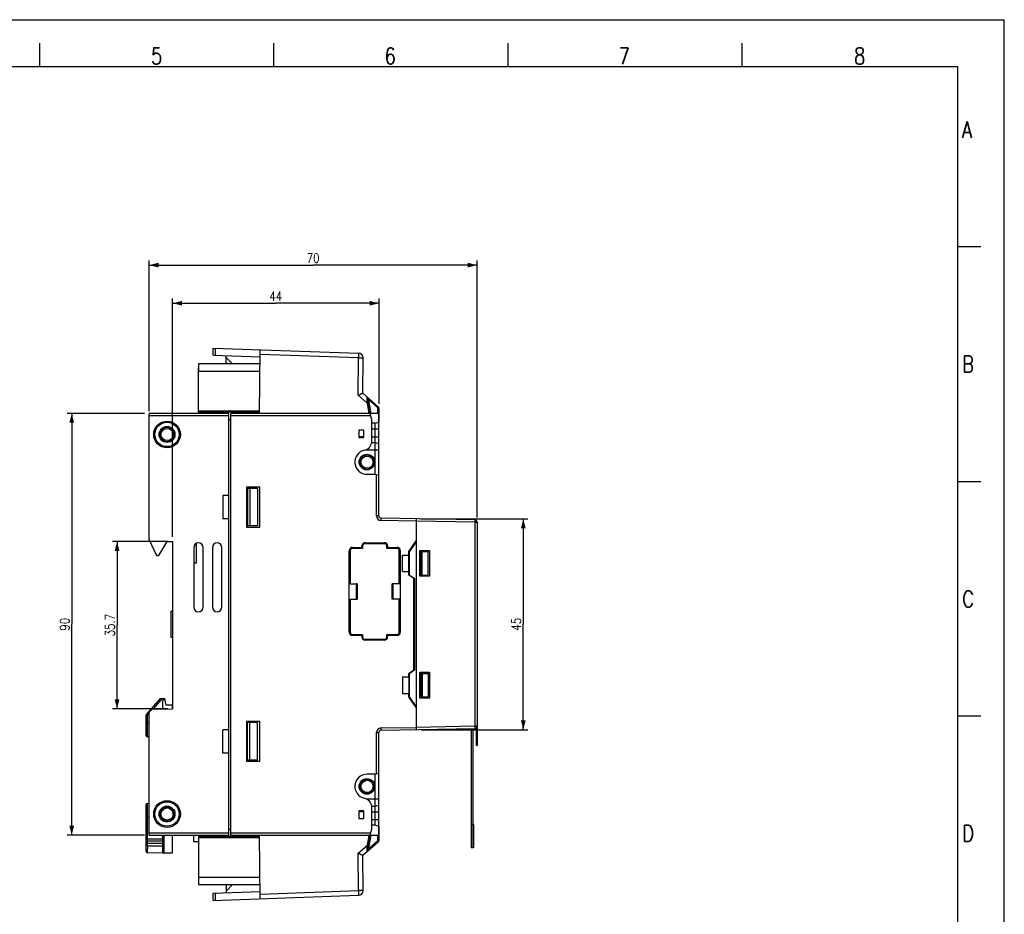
# Model space of a CAD drawing. Header units: millimetres. Extents: x 0 to 420, y 0 to 297.
# Tile 7 of 7: x 210 to 420, y 106 to 297. Entities that reach past the tile are written whole.
import ezdxf

# ---------------------------------------------------------------- set-up
doc = ezdxf.new("R2010")
doc.units = ezdxf.units.MM
doc.header["$LTSCALE"] = 23.1
doc.layers.get('0').update_dxf_attribs({"linetype": 'CONTINUOUS'})
for name, color, linetype in [('02___PRT_ALL_AXES', 7, 'CONTINUOUS'), ('06___PRT_ALL_SURFS', 7, 'CONTINUOUS'), ('DESMOLDEO', 7, 'CONTINUOUS'), ('REDONDEOS', 7, 'CONTINUOUS')]:
    doc.layers.add(name, color=color, linetype=linetype)
doc.styles.get("Standard").update_dxf_attribs({"font": 'SIMPLEX.SHX', "width": 0.8})
doc.dimstyles.new('DIMSTYLE_1', dxfattribs={"dimtxt": 2, "dimasz": 2, "dimexe": 1, "dimexo": 1, "dimgap": 0.5, "dimtad": 1, "dimdec": 0, "dimdsep": 46, "dimtxsty": 'Standard', "dimblk": '_FILLED', "dimblk1": '_FILLED', "dimblk2": '_FILLED', "dimcen": 0.09, "dimazin": 2, "dimtp": 0.3, "dimtm": 0.3, "dimtfac": 1, "dimtdec": 0, "dimtofl": 0, "dimtmove": 0, "dimatfit": 3, "dimldrblk": '_FILLED', "dimfxl": 0, "dimtolj": 1, "dimarcsym": 0})
doc.dimstyles.new('DIMSTYLE_2', dxfattribs={"dimtxt": 2, "dimasz": 2, "dimexe": 1, "dimexo": 1, "dimgap": 0.5, "dimtad": 1, "dimdsep": 46, "dimtxsty": 'Standard', "dimblk": '_FILLED', "dimblk1": '_FILLED', "dimblk2": '_FILLED', "dimcen": 0.09, "dimazin": 2, "dimtp": 0.3, "dimtm": 0.3, "dimtfac": 1, "dimtofl": 0, "dimtmove": 0, "dimatfit": 3, "dimldrblk": '_FILLED', "dimfxl": 0, "dimtolj": 1, "dimarcsym": 0})

# ---------------------------------------------------------------- blocks, each defined once
blk = doc.blocks.new('_FILLED')
at = {"color": 0, "linetype": 'ByBlock'}
blk.add_solid([(0, 0), (-1, 0.25), (-1, -0.25)], dxfattribs=at)
blk = doc.blocks.new('*D3')
at = {"color": 8}
for p, q in [((237.45, 213.49), (237.45, 245.63)), ((237.45, 244.63), (272.45, 244.63)), ((307.45, 244.63), (272.45, 244.63)), ((307.45, 190.78), (307.45, 245.63))]:
    blk.add_line(p, q, dxfattribs=at)
at = {"color": 8, "xscale": 2, "yscale": 2, "zscale": 2, "rotation": 180}
blk.add_blockref('_FILLED', (237.45, 244.63), dxfattribs=at)
at = {"color": 8, "xscale": 2, "yscale": 2, "zscale": 2}
blk.add_blockref('_FILLED', (307.45, 244.63), dxfattribs=at)
at = {"color": 8, "insert": (272.45, 247.13), "char_height": 2, "width": 3.2, "attachment_point": 2, "line_spacing_factor": 0.9}
blk.add_mtext('70', dxfattribs=at)
blk = doc.blocks.new('*D4')
at = {"color": 8}
for p, q in [((242.45, 186.64), (242.45, 237.49)), ((242.45, 236.49), (264.48, 236.49)), ((286.51, 236.49), (264.48, 236.49)), ((286.51, 215.04), (286.51, 237.49))]:
    blk.add_line(p, q, dxfattribs=at)
at = {"color": 8, "xscale": 2, "yscale": 2, "zscale": 2, "rotation": 180}
blk.add_blockref('_FILLED', (242.45, 236.49), dxfattribs=at)
at = {"color": 8, "xscale": 2, "yscale": 2, "zscale": 2}
blk.add_blockref('_FILLED', (286.51, 236.49), dxfattribs=at)
at = {"color": 8, "insert": (264.48, 238.99), "char_height": 2, "width": 3.2, "attachment_point": 2, "line_spacing_factor": 0.9}
blk.add_mtext('44', dxfattribs=at)
blk = doc.blocks.new('*D5')
at = {"color": 8}
for p, q in [((295.45, 190.49), (318.31, 190.49)), ((317.31, 190.49), (317.31, 167.99)), ((317.31, 145.49), (317.31, 167.99)), ((295.45, 145.49), (318.31, 145.49))]:
    blk.add_line(p, q, dxfattribs=at)
at = {"color": 8, "xscale": 2, "yscale": 2, "zscale": 2}
for p, rotation in [((317.31, 190.49), 90), ((317.31, 145.49), 270)]:
    blk.add_blockref('_FILLED', p, dxfattribs=dict(at, rotation=rotation))
at = {"color": 8, "insert": (314.81, 167.99), "char_height": 2, "width": 3.2, "attachment_point": 2, "rotation": 90, "line_spacing_factor": 0.9}
blk.add_mtext('45', dxfattribs=at)
blk = doc.blocks.new('*D6')
at = {"color": 8}
for p, q in [((241.45, 185.64), (229.58, 185.64)), ((230.58, 185.64), (230.58, 167.79)), ((230.58, 149.94), (230.58, 167.79)), ((241.45, 149.94), (229.58, 149.94))]:
    blk.add_line(p, q, dxfattribs=at)
at = {"color": 8, "xscale": 2, "yscale": 2, "zscale": 2}
for p, rotation in [((230.58, 185.64), 90), ((230.58, 149.94), 270)]:
    blk.add_blockref('_FILLED', p, dxfattribs=dict(at, rotation=rotation))
at = {"color": 8, "insert": (228.08, 167.79), "char_height": 2, "width": 6.4, "attachment_point": 2, "rotation": 90, "line_spacing_factor": 0.9}
blk.add_mtext('35.7', dxfattribs=at)
blk = doc.blocks.new('*D7')
at = {"color": 8}
for p, q in [((236.45, 212.99), (219.91, 212.99)), ((220.91, 212.99), (220.91, 167.99)), ((220.91, 122.99), (220.91, 167.99)), ((236.45, 122.99), (219.91, 122.99))]:
    blk.add_line(p, q, dxfattribs=at)
at = {"color": 8, "xscale": 2, "yscale": 2, "zscale": 2}
for p, rotation in [((220.91, 212.99), 90), ((220.91, 122.99), 270)]:
    blk.add_blockref('_FILLED', p, dxfattribs=dict(at, rotation=rotation))
at = {"color": 8, "insert": (218.41, 167.99), "char_height": 2, "width": 3.2, "attachment_point": 2, "rotation": 90, "line_spacing_factor": 0.9}
blk.add_mtext('90', dxfattribs=at)

msp = doc.modelspace()

# ---------------------------------------------------------------- linework, layer by layer
at = {"color": 7}
for p, q in [((0, 297), (420, 297)), ((420, 0), (420, 297)), ((214, 292), (214, 287)), ((264, 292), (264, 287)), ((314, 292), (314, 287)), ((364, 292), (364, 287)), ((25, 287), (410, 287)), ((410, 287), (410, 10)), ((414.966, 248.538), (409.983, 248.538)), ((251.105, 225.379), (251.118, 226.918)), ((251.105, 225.379), (261.102, 225.03)), ((251.118, 226.918), (282.136, 225.835)), ((251.605, 225.362), (251.618, 226.901)), ((253.889, 223.544), (253.904, 225.281)), ((253.901, 224.923), (255.245, 223.544)), ((260.997, 212.994), (261.116, 226.569)), ((282.128, 224.836), (261.107, 225.57)), ((248.004, 223.544), (248.004, 221.944)), ((261.089, 223.544), (248.004, 223.544)), ((282.058, 216.85), (282.128, 224.836)), ((282.128, 224.836), (283.101, 224.827)), ((283.036, 217.302), (283.101, 224.827)), ((247.954, 212.994), (247.954, 222.644)), ((247.954, 222.644), (248.004, 222.644)), ((248.004, 222.344), (247.954, 222.344)), ((261.075, 221.944), (247.954, 221.944)), ((283.945, 215.204), (282.058, 216.85)), ((283.036, 217.302), (286.336, 214.422)), ((283.945, 215.204), (284.315, 212.994)), ((284.007, 216.308), (284.562, 212.994)), ((284.052, 216.295), (284.142, 216.15)), ((284.142, 216.15), (284.323, 215.858)), ((284.802, 212.994), (284.323, 215.858)), ((286.185, 214.234), (284.323, 215.858)), ((237.454, 186.003), (237.454, 212.994)), ((254.454, 212.994), (237.454, 212.994)), ((254.454, 212.494), (237.454, 212.494)), ((247.954, 213.544), (261.002, 213.544)), ((260.999, 213.244), (247.954, 213.244)), ((248.414, 212.994), (248.414, 213.244)), ((252.493, 213.244), (252.493, 212.994)), ((253.414, 212.994), (253.414, 213.244)), ((254.454, 122.994), (254.454, 212.994)), ((254.854, 122.994), (254.854, 212.994)), ((286.498, 212.994), (254.854, 212.994)), ((284.686, 212.494), (254.854, 212.494)), ((257.493, 213.244), (257.493, 212.994)), ((258.414, 212.994), (258.414, 213.244)), ((284.552, 212.994), (284.954, 211.494)), ((286.261, 212.994), (286.271, 214.043)), ((286.271, 214.043), (286.507, 214.041)), ((286.454, 191.125), (286.454, 212.994)), ((286.455, 207.994), (286.507, 214.041)), ((254.454, 211.694), (254.854, 211.69)), ((284.954, 206.844), (284.954, 211.494)), ((285.654, 210.904), (284.954, 210.892)), ((285.654, 210.904), (286.454, 211.118)), ((285.654, 199.994), (285.654, 210.904)), ((282.204, 209.444), (282.204, 207.844)), ((283.304, 209.444), (282.204, 209.444)), ((283.304, 207.844), (283.304, 209.444)), ((284.954, 209.694), (286.454, 209.694)), ((283.304, 207.994), (282.204, 207.994)), ((282.204, 207.844), (283.304, 207.844)), ((284.947, 206.796), (285.654, 206.784)), ((284.954, 207.994), (286.454, 207.994)), ((285.654, 206.784), (286.454, 206.57)), ((283.745, 205.244), (286.454, 205.244)), ((283.954, 199.994), (285.65, 199.994)), ((285.65, 199.994), (286.454, 199.78)), ((285.954, 191.125), (285.954, 199.913)), ((415, 198.378), (410.016, 198.378)), ((253.154, 195.494), (253.154, 190.494)), ((254.454, 195.494), (253.154, 195.494)), ((258.254, 197.244), (258.254, 188.744)), ((261.054, 197.244), (258.254, 197.244)), ((258.454, 196.994), (258.454, 188.994)), ((260.533, 196.994), (258.454, 196.994)), ((258.954, 196.994), (258.954, 188.994)), ((260.533, 196.994), (260.533, 188.994)), ((261.054, 188.744), (261.054, 197.244)), ((254.454, 190.494), (253.154, 190.494)), ((286.454, 191.125), (285.954, 191.125)), ((286.936, 190.125), (286.945, 190.625)), ((294.454, 189.994), (286.936, 190.125)), ((306.962, 190.275), (286.945, 190.625)), ((294.454, 190.494), (294.454, 145.494)), ((306.962, 189.775), (294.454, 189.994)), ((306.962, 189.775), (307.454, 189.775)), ((306.962, 189.775), (306.962, 146.212)), ((307.454, 189.775), (307.454, 146.212)), ((258.254, 188.744), (261.054, 188.744)), ((260.533, 188.994), (258.454, 188.994)), ((237.454, 186.003), (239.02, 182.644)), ((239.519, 182.644), (241.263, 185.665)), ((241.263, 185.665), (242.454, 185.644)), ((242.454, 185.644), (242.454, 149.944)), ((247.454, 185.21), (247.454, 180.994)), ((287.704, 185.194), (283.504, 185.194)), ((283.512, 185.185), (283.504, 185.194)), ((287.695, 185.185), (283.512, 185.185)), ((283.554, 185.394), (287.654, 185.394)), ((287.695, 185.185), (287.704, 185.194)), ((292.854, 183.494), (294.454, 185.779)), ((294.454, 185.606), (292.954, 183.464)), ((246.954, 184.344), (246.954, 171.644)), ((248.954, 171.644), (248.954, 184.344)), ((250.954, 184.344), (250.954, 171.644)), ((252.954, 171.644), (252.954, 184.344)), ((280.154, 166.294), (280.154, 183.694)), ((280.354, 183.694), (280.354, 176.619)), ((280.362, 183.685), (280.354, 183.694)), ((280.362, 183.685), (280.362, 176.619)), ((280.854, 184.394), (282.854, 184.394)), ((283.004, 184.194), (280.854, 184.194)), ((280.862, 184.185), (280.854, 184.194)), ((283.012, 184.185), (280.862, 184.185)), ((282.854, 184.394), (282.854, 184.694)), ((283.004, 184.694), (283.004, 184.194)), ((283.012, 184.685), (283.004, 184.694)), ((283.004, 184.194), (283.012, 184.185)), ((283.012, 184.685), (283.012, 184.185)), ((288.195, 184.685), (288.204, 184.694)), ((288.195, 184.185), (288.195, 184.685)), ((288.204, 184.194), (288.195, 184.185)), ((290.345, 184.185), (288.195, 184.185)), ((288.204, 184.194), (288.204, 184.694)), ((290.354, 184.194), (288.204, 184.194)), ((288.354, 184.694), (288.354, 184.394)), ((288.354, 184.394), (290.354, 184.394)), ((290.345, 184.185), (290.354, 184.194)), ((290.845, 183.685), (290.854, 183.694)), ((290.845, 176.627), (290.845, 183.685)), ((290.854, 176.619), (290.854, 183.694)), ((291.054, 183.694), (291.054, 166.294)), ((292.854, 182.744), (292.854, 183.494)), ((292.954, 183.464), (292.954, 178.544)), ((295.254, 183.744), (297.254, 183.744)), ((295.254, 178.244), (295.254, 183.744)), ((295.454, 183.494), (296.987, 183.494)), ((295.454, 178.494), (295.454, 183.494)), ((295.754, 178.494), (295.754, 183.494)), ((296.987, 178.494), (296.987, 183.494)), ((297.254, 183.744), (297.254, 178.244)), ((239.02, 182.644), (239.519, 182.644)), ((247.454, 180.994), (246.954, 180.994)), ((291.554, 182.744), (292.854, 182.744)), ((291.554, 179.244), (291.554, 182.744)), ((292.85, 179.244), (292.85, 182.744)), ((291.554, 179.244), (292.854, 179.244)), ((292.854, 178.494), (292.854, 179.244)), ((280.354, 176.619), (281.877, 176.619)), ((281.654, 176.619), (281.654, 173.369)), ((281.854, 176.604), (281.654, 176.604)), ((281.869, 176.619), (281.854, 176.604)), ((281.854, 173.384), (281.854, 176.604)), ((281.877, 176.619), (281.877, 173.369)), ((290.845, 176.627), (289.33, 176.627)), ((289.33, 173.36), (289.33, 176.627)), ((289.33, 176.627), (289.354, 176.604)), ((290.854, 176.619), (289.339, 176.619)), ((289.354, 176.604), (289.554, 176.604)), ((289.354, 173.384), (289.354, 176.604)), ((289.554, 173.369), (289.554, 176.619)), ((290.854, 176.619), (290.845, 176.627)), ((293.954, 177.724), (292.854, 178.494)), ((292.954, 178.544), (294.054, 177.774)), ((293.954, 158.264), (293.954, 177.724)), ((294.054, 177.774), (294.054, 158.214)), ((297.254, 178.244), (295.254, 178.244)), ((295.454, 178.494), (296.987, 178.494)), ((280.354, 173.369), (280.354, 166.294)), ((280.354, 173.369), (281.877, 173.369)), ((280.362, 173.369), (280.362, 166.302)), ((281.854, 173.384), (281.654, 173.384)), ((281.869, 173.369), (281.854, 173.384)), ((289.33, 173.36), (289.354, 173.384)), ((290.845, 173.36), (289.33, 173.36)), ((290.854, 173.369), (289.339, 173.369)), ((289.354, 173.384), (289.554, 173.384)), ((290.854, 173.369), (290.845, 173.36)), ((290.845, 166.302), (290.845, 173.36)), ((290.854, 166.294), (290.854, 173.369)), ((242.154, 165.194), (242.154, 170.794)), ((242.454, 170.794), (242.154, 170.794)), ((280.362, 166.302), (280.354, 166.294)), ((290.845, 166.302), (290.854, 166.294)), ((242.454, 165.194), (242.154, 165.194)), ((280.862, 165.802), (280.854, 165.794)), ((280.854, 165.794), (283.004, 165.794)), ((282.854, 165.594), (280.854, 165.594)), ((280.862, 165.802), (283.012, 165.802)), ((282.854, 165.294), (282.854, 165.594)), ((283.004, 165.794), (283.012, 165.802)), ((283.004, 165.794), (283.004, 165.294)), ((283.012, 165.302), (283.004, 165.294)), ((283.012, 165.802), (283.012, 165.302)), ((283.512, 164.802), (283.504, 164.794)), ((283.504, 164.794), (287.704, 164.794)), ((283.512, 164.802), (287.695, 164.802)), ((287.654, 164.594), (283.554, 164.594)), ((287.695, 164.802), (287.704, 164.794)), ((288.195, 165.802), (290.345, 165.802)), ((288.204, 165.794), (288.195, 165.802)), ((288.195, 165.302), (288.195, 165.802)), ((288.195, 165.302), (288.204, 165.294)), ((288.204, 165.794), (290.354, 165.794)), ((288.204, 165.294), (288.204, 165.794)), ((290.354, 165.594), (288.354, 165.594)), ((288.354, 165.594), (288.354, 165.294)), ((290.345, 165.802), (290.354, 165.794)), ((292.854, 157.493), (293.954, 158.264)), ((294.054, 158.214), (292.954, 157.444)), ((295.254, 157.744), (297.254, 157.744)), ((295.254, 152.244), (295.254, 157.744)), ((297.254, 157.744), (297.254, 152.244)), ((291.554, 156.744), (292.854, 156.744)), ((291.554, 156.744), (291.554, 153.244)), ((292.85, 156.744), (292.85, 153.244)), ((292.854, 156.744), (292.854, 157.493)), ((292.954, 157.444), (292.954, 152.524)), ((295.454, 157.494), (296.987, 157.494)), ((295.454, 157.494), (295.454, 152.494)), ((295.754, 157.494), (295.754, 152.494)), ((296.987, 157.494), (296.987, 152.494)), ((291.554, 153.244), (292.854, 153.244)), ((292.854, 152.493), (292.854, 153.244)), ((294.454, 150.209), (292.854, 152.493)), ((292.954, 152.524), (294.454, 150.381)), ((297.254, 152.244), (295.254, 152.244)), ((295.454, 152.494), (296.987, 152.494)), ((238.054, 149.867), (237.454, 149.256)), ((237.454, 122.994), (237.454, 149.256)), ((238.054, 149.867), (242.454, 149.944)), ((261.054, 147.244), (258.254, 147.244)), ((258.254, 147.244), (258.254, 138.744)), ((261.054, 138.744), (261.054, 147.244)), ((415, 148.378), (410.016, 148.378)), ((254.454, 145.494), (253.154, 145.494)), ((253.154, 140.494), (253.154, 145.494)), ((260.533, 146.994), (258.454, 146.994)), ((258.454, 138.994), (258.454, 146.994)), ((258.954, 138.994), (258.954, 146.994)), ((260.533, 138.994), (260.533, 146.994)), ((286.936, 145.863), (294.454, 145.994)), ((286.945, 145.363), (286.936, 145.863)), ((286.945, 145.363), (306.962, 145.712)), ((306.962, 146.212), (294.454, 145.994)), ((307.454, 146.212), (306.962, 146.212)), ((307.354, 142.094), (307.354, 145.912)), ((307.424, 146.041), (307.424, 142.094)), ((307.454, 146.594), (307.474, 146.594)), ((307.474, 146.594), (307.474, 142.094)), ((285.954, 144.863), (286.454, 144.863)), ((285.954, 136.075), (285.954, 144.863)), ((286.454, 122.994), (286.454, 144.863)), ((307.424, 142.594), (307.354, 142.594)), ((307.424, 142.094), (307.354, 142.094)), ((307.424, 142.594), (307.474, 142.594)), ((307.424, 142.094), (307.474, 142.094)), ((254.454, 140.494), (253.154, 140.494)), ((258.254, 138.744), (261.054, 138.744)), ((260.533, 138.994), (258.454, 138.994)), ((285.65, 135.994), (283.954, 135.994)), ((285.65, 135.994), (286.454, 136.208)), ((285.654, 125.084), (285.654, 135.994)), ((283.745, 130.744), (286.454, 130.744)), ((284.947, 129.192), (285.654, 129.204)), ((284.954, 124.494), (284.954, 129.144)), ((285.654, 129.204), (286.454, 129.418)), ((283.304, 128.144), (282.204, 128.144)), ((282.204, 128.144), (282.204, 126.544)), ((283.304, 127.994), (282.204, 127.994)), ((282.204, 126.544), (283.304, 126.544)), ((283.304, 126.544), (283.304, 128.144)), ((284.954, 127.994), (286.454, 127.994)), ((284.954, 126.294), (286.454, 126.294)), ((286.507, 121.946), (286.455, 127.994)), ((254.454, 124.294), (254.854, 124.297)), ((284.954, 124.494), (284.552, 122.994)), ((285.654, 125.084), (284.954, 125.096)), ((286.454, 124.87), (285.654, 125.084)), ((237.454, 123.494), (254.454, 123.494)), ((237.454, 122.994), (254.454, 122.994)), ((246.954, 121.594), (246.954, 122.994)), ((247.954, 122.744), (260.999, 122.744)), ((247.954, 122.744), (247.954, 113.344)), ((261.002, 122.444), (247.954, 122.444)), ((248.414, 122.744), (248.414, 122.994)), ((252.493, 122.994), (252.493, 122.744)), ((253.414, 122.744), (253.414, 122.994)), ((254.854, 123.494), (284.686, 123.494)), ((254.854, 122.994), (284.552, 122.994)), ((257.493, 122.994), (257.493, 122.744)), ((258.414, 122.744), (258.414, 122.994)), ((261.116, 109.418), (260.997, 122.994)), ((284.315, 122.994), (283.945, 120.784)), ((284.562, 122.994), (284.007, 119.679)), ((284.323, 120.129), (284.802, 122.994)), ((284.56, 122.994), (286.498, 122.994)), ((286.271, 121.944), (286.261, 122.994)), ((286.271, 121.944), (286.507, 121.946)), ((240.254, 121.691), (237.054, 121.691)), ((237.054, 120.702), (237.054, 121.691)), ((240.254, 121.191), (237.054, 121.191)), ((247.954, 121.594), (246.954, 121.594)), ((282.058, 119.137), (283.945, 120.784)), ((283.036, 118.686), (286.336, 121.565)), ((284.14, 119.834), (284.052, 119.693)), ((284.323, 120.129), (284.14, 119.834)), ((284.323, 120.129), (286.185, 121.754)), ((282.128, 111.152), (282.058, 119.137)), ((283.101, 111.16), (283.036, 118.686)), ((247.954, 114.044), (261.075, 114.044)), ((247.954, 113.644), (248.004, 113.644)), ((248.004, 114.044), (248.004, 112.444)), ((248.004, 113.344), (247.954, 113.344)), ((248.004, 112.444), (261.089, 112.444)), ((253.889, 112.444), (253.904, 110.706)), ((255.245, 112.444), (253.901, 111.064)), ((251.105, 110.608), (261.102, 110.957)), ((251.118, 109.069), (251.105, 110.608)), ((251.118, 109.069), (282.136, 110.152)), ((251.618, 109.086), (251.605, 110.626)), ((261.107, 110.418), (282.128, 111.152)), ((283.101, 111.16), (282.128, 111.152))]:
    msp.add_line(p, q, dxfattribs=at)
at = {"color": 8}
msp.add_line((247.134, 184.916), (247.382, 185.163), dxfattribs=at)
at = {"color": 7}
for centre, radius in [((241.254, 208.494), 2.85), ((241.254, 208.494), 2.6), ((241.254, 208.494), 1.7), ((241.254, 208.494), 1.55), ((283.954, 202.594), 1.55), ((283.954, 202.594), 1.3), ((283.954, 133.394), 1.55), ((283.954, 133.394), 1.3), ((241.254, 127.494), 2.85), ((241.254, 127.494), 2.6), ((241.254, 127.494), 1.7), ((241.254, 127.494), 1.55)]:
    msp.add_circle(centre, radius, dxfattribs=at)
for centre, radius, start, end in [((282.101, 224.836), 1, 359.5, 88), ((286.007, 214.046), 0.5, 359.5, 48.89871), ((282.969, 207.087), 2, 282.27326, 353.01351), ((283.954, 202.594), 2.6, 102.43809, 270), ((286.954, 191.125), 1, 180, 269), ((286.954, 191.125), 0.5, 180, 269), ((306.954, 189.775), 0.5, 0, 89), ((247.954, 184.344), 1, 0, 180), ((251.954, 184.344), 1, 0, 180), ((283.554, 184.694), 0.7, 90, 180), ((287.654, 184.694), 0.7, 0, 90), ((280.854, 183.694), 0.7, 90, 180), ((290.354, 183.694), 0.7, 0, 90), ((247.954, 171.644), 1, 180, 360), ((251.954, 171.644), 1, 180, 360), ((280.854, 166.294), 0.7, 180, 270), ((290.354, 166.294), 0.7, 270, 360), ((283.554, 165.294), 0.7, 180, 270), ((287.654, 165.294), 0.7, 270, 360), ((286.954, 144.863), 1, 91, 180), ((286.954, 144.863), 0.5, 91, 180), ((306.954, 146.212), 0.5, 271, 360), ((283.954, 133.394), 2.6, 90, 257.63357), ((282.969, 128.9), 2, 6.98649, 77.63357), ((286.021, 121.942), 0.25, 311.10129, 0.50001), ((286.007, 121.942), 0.5, 311.10129, 0.5), ((282.101, 111.152), 1, 272, 0.5)]:
    msp.add_arc(centre, radius, start, end, dxfattribs=at)
for centre in [(283.925, 202.594), (283.925, 133.394)]:
    msp.add_ellipse(centre, major_axis=(1.67, 0), ratio=0.9998476, dxfattribs=at)
for centre, major_axis, start_param, end_param in [((283.504, 184.694), (-0.354, 0.354), -0.7853601, 0.7853601), ((283.513, 184.685), (-0.354, 0.354), -0.7853601, 0.7853601), ((287.695, 184.685), (0.354, 0.354), -0.7853601, 0.7853601), ((287.704, 184.694), (0.354, 0.354), -0.7853601, 0.7853601), ((280.854, 183.694), (-0.354, 0.354), -0.7853601, 0.7853601), ((280.863, 183.685), (-0.354, 0.354), -0.7853601, 0.7853601), ((290.345, 183.685), (0.354, 0.354), -0.7853601, 0.7853601), ((290.354, 183.694), (0.354, 0.354), -0.7853601, 0.7853601), ((280.854, 166.294), (0.354, 0.354), 2.3562326, 3.9269527), ((280.863, 166.302), (-0.354, -0.354), -0.7853601, 0.7853601), ((290.345, 166.302), (0.354, -0.354), -0.7853601, 0.7853601), ((290.354, 166.294), (0.354, -0.354), -0.7853601, 0.7853601), ((283.504, 165.294), (0.354, 0.354), -3.9269527, -2.3562326), ((283.513, 165.302), (-0.354, -0.354), -0.7853601, 0.7853601), ((287.695, 165.302), (0.354, -0.354), -0.7853601, 0.7853601), ((287.704, 165.294), (-0.354, 0.354), -3.9269527, -2.3562326)]:
    msp.add_ellipse(centre, major_axis=major_axis, ratio=0.9999239, start_param=start_param, end_param=end_param, dxfattribs=at)
for points, knots in [([(282.136, 225.835), (282.137, 225.835), (282.138, 225.833), (282.14, 225.827), (282.141, 225.813), (282.143, 225.789), (282.144, 225.756), (282.145, 225.714), (282.145, 225.664), (282.145, 225.606), (282.144, 225.514), (282.143, 225.384), (282.139, 225.213), (282.134, 225.028), (282.13, 224.901), (282.128, 224.836)], [0, 0, 0, 0, 0.0017593, 0.00559, 0.0201847, 0.0441161, 0.0772216, 0.1191674, 0.1695881, 0.227994, 0.2938165, 0.4451715, 0.6177854, 0.8052177, 1, 1, 1, 1]), ([(282.058, 216.85), (282.119, 216.878), (282.24, 216.932), (282.416, 217.012), (282.58, 217.087), (282.707, 217.145), (282.798, 217.187), (282.857, 217.214), (282.909, 217.239), (282.952, 217.259), (282.983, 217.274), (283.003, 217.284), (283.014, 217.289), (283.023, 217.294), (283.03, 217.297), (283.033, 217.3), (283.036, 217.301), (283.036, 217.302)], [0, 0, 0, 0, 0.1871185, 0.3683333, 0.5377655, 0.6897093, 0.7571617, 0.8178689, 0.871035, 0.915883, 0.9517418, 0.9661026, 0.9779831, 0.9873386, 0.9941385, 0.9983568, 1, 1, 1, 1]), ([(284.012, 216.45), (283.998, 216.462), (283.979, 216.478), (283.954, 216.491), (283.938, 216.495), (283.925, 216.491), (283.918, 216.478), (283.915, 216.461), (283.915, 216.448), (283.915, 216.441)], [0, 0, 0, 0, 0.3558423, 0.4848976, 0.5809226, 0.6575702, 0.7424471, 0.8554808, 1, 1, 1, 1]), ([(283.915, 216.441), (283.939, 216.426), (283.981, 216.388), (284.003, 216.335), (284.007, 216.308)], [0, 0, 0, 0, 0.51208, 1, 1, 1, 1]), ([(283.915, 216.441), (283.92, 216.262), (283.93, 215.85), (283.94, 215.438), (283.945, 215.204)], [0, 0, 0, 0, 0.4325781, 1, 1, 1, 1]), ([(284.185, 215.245), (284.185, 215.245), (284.183, 215.245), (284.18, 215.244), (284.174, 215.243), (284.166, 215.241), (284.156, 215.24), (284.139, 215.237), (284.113, 215.232), (284.077, 215.226), (284.036, 215.219), (283.992, 215.212), (283.961, 215.206), (283.945, 215.204)], [0, 0, 0, 0, 0.0048343, 0.0191652, 0.0428294, 0.075654, 0.1174072, 0.167626, 0.2913754, 0.4424675, 0.6154047, 0.8039537, 1, 1, 1, 1]), ([(284.007, 216.308), (284.006, 216.314), (284.005, 216.324), (284.004, 216.337), (284.005, 216.347), (284.01, 216.349), (284.014, 216.347), (284.018, 216.343), (284.024, 216.337), (284.032, 216.326), (284.042, 216.311), (284.049, 216.3), (284.052, 216.295)], [0, 0, 0, 0, 0.1522974, 0.2770137, 0.3543277, 0.3797745, 0.4133868, 0.4606704, 0.5198194, 0.6626605, 0.8255549, 1, 1, 1, 1]), ([(284.054, 216.375), (284.052, 216.382), (284.044, 216.41), (284.028, 216.436), (284.012, 216.45)], [0, 0, 0, 0, 0.2639458, 1, 1, 1, 1]), ([(284.052, 216.295), (284.054, 216.302), (284.058, 216.328), (284.057, 216.356), (284.054, 216.375)], [0, 0, 0, 0, 0.2636838, 1, 1, 1, 1]), ([(284.323, 215.858), (284.343, 215.881), (284.373, 215.916), (284.409, 215.959), (284.432, 215.987), (284.45, 216.01), (284.462, 216.027), (284.469, 216.036), (284.472, 216.041), (284.474, 216.044), (284.475, 216.046), (284.474, 216.047)], [0, 0, 0, 0, 0.3840775, 0.5565399, 0.7071516, 0.8305182, 0.9223159, 0.9551871, 0.9790377, 0.9938115, 1, 1, 1, 1]), ([(286.185, 214.234), (286.205, 214.257), (286.234, 214.291), (286.271, 214.335), (286.294, 214.363), (286.312, 214.386), (286.324, 214.402), (286.331, 214.412), (286.334, 214.417), (286.336, 214.42), (286.337, 214.422), (286.336, 214.422)], [0, 0, 0, 0, 0.3840774, 0.5565399, 0.7071516, 0.8305181, 0.9223159, 0.955187, 0.9790377, 0.9938115, 1, 1, 1, 1]), ([(286.271, 214.043), (286.271, 214.079), (286.256, 214.151), (286.212, 214.21), (286.185, 214.234)], [0, 0, 0, 0, 0.5000524, 1, 1, 1, 1]), ([(306.962, 190.275), (306.963, 190.275), (306.963, 190.275), (306.963, 190.274), (306.963, 190.273), (306.964, 190.27), (306.964, 190.265), (306.964, 190.26), (306.965, 190.253), (306.965, 190.246), (306.965, 190.233), (306.966, 190.215), (306.966, 190.19), (306.966, 190.161), (306.966, 190.128), (306.966, 190.092), (306.966, 190.052), (306.966, 190.01), (306.965, 189.95), (306.964, 189.872), (306.963, 189.808), (306.962, 189.775)], [0, 0, 0, 0, 0.0005232, 0.0015222, 0.0052293, 0.0112928, 0.0197194, 0.0304974, 0.0436036, 0.0590091, 0.0766776, 0.1186312, 0.1690646, 0.2274944, 0.2933596, 0.366027, 0.4447978, 0.5289144, 0.6175671, 0.8050336, 1, 1, 1, 1]), ([(306.962, 146.212), (306.963, 146.179), (306.964, 146.116), (306.965, 146.037), (306.966, 145.977), (306.966, 145.935), (306.966, 145.896), (306.966, 145.86), (306.966, 145.827), (306.966, 145.798), (306.966, 145.773), (306.965, 145.754), (306.965, 145.742), (306.965, 145.734), (306.964, 145.727), (306.964, 145.722), (306.964, 145.718), (306.963, 145.715), (306.963, 145.713), (306.963, 145.712), (306.963, 145.712), (306.962, 145.712)], [0, 0, 0, 0, 0.1949664, 0.3824329, 0.4710856, 0.5552022, 0.633973, 0.7066404, 0.7725056, 0.8309354, 0.8813688, 0.9233224, 0.9409909, 0.9563964, 0.9695027, 0.9802806, 0.9887072, 0.9947707, 0.9984778, 0.9994768, 1, 1, 1, 1]), ([(237.049, 122.144), (237.049, 122.068), (237.047, 121.917), (237.051, 121.766), (237.051, 121.691)], [0, 0, 0, 0, 0.5015289, 1, 1, 1, 1]), ([(237.051, 120.702), (237.051, 120.597), (237.051, 120.395), (237.05, 120.149), (237.049, 119.968), (237.049, 119.846), (237.048, 119.734), (237.048, 119.632), (237.048, 119.542), (237.048, 119.463), (237.048, 119.396), (237.048, 119.347), (237.048, 119.314), (237.049, 119.294), (237.049, 119.276), (237.049, 119.262), (237.049, 119.253), (237.049, 119.247), (237.049, 119.243), (237.049, 119.24), (237.049, 119.238), (237.048, 119.237), (237.049, 119.237), (237.049, 119.237)], [0, 0, 0, 0, 0.2164869, 0.4134424, 0.5033186, 0.586779, 0.6633139, 0.7325204, 0.7941909, 0.8481386, 0.8941767, 0.9321183, 0.9479945, 0.9617764, 0.9734449, 0.9829954, 0.9904271, 0.9933481, 0.995739, 0.9975998, 0.9989303, 0.9997304, 1, 1, 1, 1]), ([(283.945, 120.784), (283.942, 120.664), (283.933, 120.252), (283.923, 119.839), (283.915, 119.547)], [0, 0, 0, 0, 0.2901219, 1, 1, 1, 1]), ([(284.185, 120.742), (284.185, 120.743), (284.183, 120.743), (284.18, 120.744), (284.174, 120.744), (284.166, 120.746), (284.156, 120.748), (284.139, 120.751), (284.113, 120.755), (284.077, 120.761), (284.036, 120.768), (283.992, 120.776), (283.961, 120.781), (283.945, 120.784)], [0, 0, 0, 0, 0.0048343, 0.0191653, 0.0428295, 0.0756541, 0.1174074, 0.1676262, 0.2913757, 0.4424678, 0.6154049, 0.8039538, 1, 1, 1, 1]), ([(284.474, 119.941), (284.475, 119.941), (284.474, 119.943), (284.472, 119.946), (284.469, 119.951), (284.462, 119.961), (284.45, 119.977), (284.432, 120), (284.409, 120.028), (284.373, 120.072), (284.343, 120.106), (284.323, 120.129)], [0, 0, 0, 0, 0.0061885, 0.0209623, 0.0448129, 0.0776841, 0.1694818, 0.2928484, 0.4434601, 0.6159225, 1, 1, 1, 1]), ([(286.185, 121.754), (286.205, 121.73), (286.234, 121.696), (286.271, 121.652), (286.294, 121.624), (286.312, 121.601), (286.324, 121.585), (286.331, 121.575), (286.334, 121.57), (286.336, 121.568), (286.337, 121.565), (286.336, 121.565)], [0, 0, 0, 0, 0.3840774, 0.5565398, 0.7071515, 0.8305181, 0.922316, 0.9551871, 0.9790378, 0.9938116, 1, 1, 1, 1]), ([(282.058, 119.137), (282.119, 119.11), (282.24, 119.055), (282.416, 118.976), (282.58, 118.901), (282.707, 118.843), (282.798, 118.801), (282.857, 118.773), (282.909, 118.749), (282.952, 118.728), (282.983, 118.714), (283.003, 118.704), (283.014, 118.698), (283.023, 118.693), (283.03, 118.69), (283.033, 118.688), (283.036, 118.687), (283.036, 118.686)], [0, 0, 0, 0, 0.1871185, 0.3683333, 0.5377655, 0.6897093, 0.7571617, 0.8178689, 0.871035, 0.915883, 0.9517418, 0.9661026, 0.9779831, 0.9873386, 0.9941385, 0.9983568, 1, 1, 1, 1]), ([(284.007, 119.679), (284.003, 119.653), (283.981, 119.6), (283.939, 119.562), (283.915, 119.547)], [0, 0, 0, 0, 0.4879144, 1, 1, 1, 1]), ([(283.915, 119.547), (283.915, 119.539), (283.915, 119.526), (283.918, 119.509), (283.925, 119.497), (283.938, 119.492), (283.954, 119.496), (283.979, 119.51), (283.998, 119.526), (284.012, 119.537)], [0, 0, 0, 0, 0.1446286, 0.2575405, 0.3423298, 0.4189562, 0.5147913, 0.643656, 1, 1, 1, 1]), ([(284.052, 119.693), (284.049, 119.687), (284.042, 119.677), (284.032, 119.662), (284.024, 119.651), (284.018, 119.644), (284.014, 119.641), (284.01, 119.639), (284.005, 119.641), (284.004, 119.651), (284.005, 119.663), (284.006, 119.674), (284.007, 119.679)], [0, 0, 0, 0, 0.173876, 0.3365028, 0.4805626, 0.5394711, 0.5861696, 0.6199227, 0.6454804, 0.7229287, 0.8478841, 1, 1, 1, 1]), ([(284.054, 119.613), (284.052, 119.605), (284.044, 119.577), (284.028, 119.551), (284.012, 119.537)], [0, 0, 0, 0, 0.263941, 1, 1, 1, 1]), ([(284.052, 119.693), (284.054, 119.686), (284.058, 119.659), (284.057, 119.632), (284.054, 119.613)], [0, 0, 0, 0, 0.2636859, 1, 1, 1, 1]), ([(282.128, 111.152), (282.13, 111.087), (282.134, 110.959), (282.139, 110.774), (282.143, 110.604), (282.144, 110.474), (282.145, 110.382), (282.145, 110.324), (282.145, 110.273), (282.144, 110.232), (282.143, 110.198), (282.141, 110.175), (282.14, 110.16), (282.138, 110.154), (282.137, 110.152), (282.136, 110.152)], [0, 0, 0, 0, 0.1947842, 0.3822213, 0.554837, 0.706192, 0.7720147, 0.8304203, 0.8808411, 0.922785, 0.9558882, 0.9798185, 0.9944111, 0.9982409, 1, 1, 1, 1])]:
    msp.add_open_spline(points, degree=3, knots=knots, dxfattribs=at)
msp.add_open_spline([(237.054, 120.702), (238.12, 120.716), (239.187, 120.729), (240.254, 120.743)], degree=3, dxfattribs=at)
at = {"layer": '02___PRT_ALL_AXES', "color": 7}
for p, q in [((306.204, 145.699), (306.204, 120.255)), ((306.504, 145.704), (306.504, 120.255)), ((306.504, 125.255), (306.204, 125.255)), ((306.504, 120.255), (306.204, 120.255))]:
    msp.add_line(p, q, dxfattribs=at)
for centre in [(241.254, 208.494), (241.254, 127.494)]:
    msp.add_circle(centre, 1.3, dxfattribs=at)
at = {"layer": '06___PRT_ALL_SURFS', "color": 7}
for p, q in [((306.654, 125.255), (306.504, 125.255)), ((306.504, 125.255), (306.504, 120.255)), ((306.654, 125.255), (306.654, 120.255)), ((306.654, 120.255), (306.504, 120.255))]:
    msp.add_line(p, q, dxfattribs=at)
at = {"layer": 'DESMOLDEO', "color": 7}
for p, q in [((240.807, 152.144), (240.254, 151.68)), ((240.254, 151.68), (240.254, 149.905)), ((241.054, 150.744), (240.807, 152.144)), ((242.354, 150.744), (241.054, 150.744)), ((242.354, 150.744), (242.354, 149.942)), ((237.454, 143.951), (237.049, 143.958)), ((237.049, 129.773), (237.454, 129.78)), ((242.354, 122.994), (242.354, 119.144)), ((240.549, 119.175), (237.049, 119.236))]:
    msp.add_line(p, q, dxfattribs=at)
at = {"layer": 'REDONDEOS', "color": 7}
for p, q in [((239.807, 152.144), (236.828, 148.736)), ((240.2, 152.144), (238.212, 149.87)), ((239.807, 152.144), (240.807, 152.144)), ((236.754, 148.539), (236.754, 144.258)), ((237.049, 148.539), (236.754, 148.539)), ((237.454, 149.002), (237.049, 148.539)), ((237.049, 148.539), (237.049, 143.958)), ((237.454, 146.865), (236.754, 146.865)), ((236.754, 129.473), (236.754, 119.537)), ((237.049, 129.773), (237.049, 122.144)), ((236.754, 126.865), (237.454, 126.865)), ((240.254, 122.144), (236.754, 122.144)), ((240.254, 122.994), (240.254, 119.488)), ((240.549, 122.994), (240.549, 119.175)), ((242.354, 119.144), (240.549, 119.175))]:
    msp.add_line(p, q, dxfattribs=at)
for centre, start, end in [((237.054, 148.539), 138.83944, 180), ((237.054, 144.258), 180, 269), ((237.054, 129.473), 91, 180), ((237.054, 119.536), 180, 269), ((240.554, 119.475), 203.82156, 269)]:
    msp.add_arc(centre, 0.3, start, end, dxfattribs=at)
for points, knots in [([(236.828, 148.736), (236.828, 148.736), (236.828, 148.735), (236.829, 148.735), (236.83, 148.733), (236.832, 148.732), (236.834, 148.729), (236.838, 148.726), (236.845, 148.72), (236.854, 148.711), (236.865, 148.701), (236.877, 148.69), (236.898, 148.672), (236.926, 148.646), (236.964, 148.613), (237.006, 148.576), (237.034, 148.551), (237.049, 148.539)], [0, 0, 0, 0, 0.0013469, 0.0050423, 0.0111166, 0.0195476, 0.0303065, 0.043363, 0.0762435, 0.1179375, 0.1681713, 0.2264587, 0.2921841, 0.4434779, 0.6169251, 0.8052908, 1, 1, 1, 1]), ([(240.254, 119.483), (240.254, 119.472), (240.256, 119.427), (240.266, 119.384), (240.279, 119.354)], [0, 0, 0, 0, 0.2689437, 1, 1, 1, 1])]:
    msp.add_open_spline(points, degree=3, knots=knots, dxfattribs=at)

# ---------------------------------------------------------------- texts
at = {"color": 8, "char_height": 3.5, "width": 2.8, "attachment_point": 1, "line_spacing_factor": 0.9}
for s, insert in [('5', (237.837, 291)), ('6', (287.686, 291)), ('7', (337.671, 291)), ('8', (387.924, 291)), ('A', (410.983, 275.292)), ('B', (411, 225.254)), ('C', (411.016, 175.132)), ('D', (411.016, 125.132))]:
    msp.add_mtext(s, dxfattribs=dict(at, insert=insert))

# ---------------------------------------------------------------- dimensions: what is measured, and where the dimension line sits
at = {"color": 8}
for base, p1, p2, dimstyle, picture, middle in [((307.454, 244.627), (237.454, 212.494), (307.454, 189.775), 'DIMSTYLE_2', '*D3', (272.454, 244.627)), ((286.507, 236.494), (242.454, 185.644), (286.507, 214.041), 'DIMSTYLE_1', '*D4', (264.531, 236.494))]:
    dim = msp.add_linear_dim(base=base, p1=p1, p2=p2, dimstyle=dimstyle, dxfattribs=at)
    dim.commit()
    dim.dimension.update_dxf_attribs({"geometry": picture, "text_midpoint": middle, "dimtype": 160})
for base, p1, p2, picture, middle in [((220.914, 122.994), (237.454, 212.994), (237.454, 122.994), '*D7', (220.914, 167.994)), ((317.307, 145.494), (294.454, 190.494), (294.454, 145.494), '*D5', (317.307, 168.044)), ((230.582, 149.944), (242.454, 185.644), (242.454, 149.944), '*D6', (230.582, 167.794))]:
    dim = msp.add_linear_dim(base=base, p1=p1, p2=p2, angle=270, dimstyle='DIMSTYLE_2', dxfattribs=at)
    dim.commit()
    dim.dimension.update_dxf_attribs({"geometry": picture, "text_midpoint": middle, "dimtype": 160})

doc.saveas('drawing.dxf')
